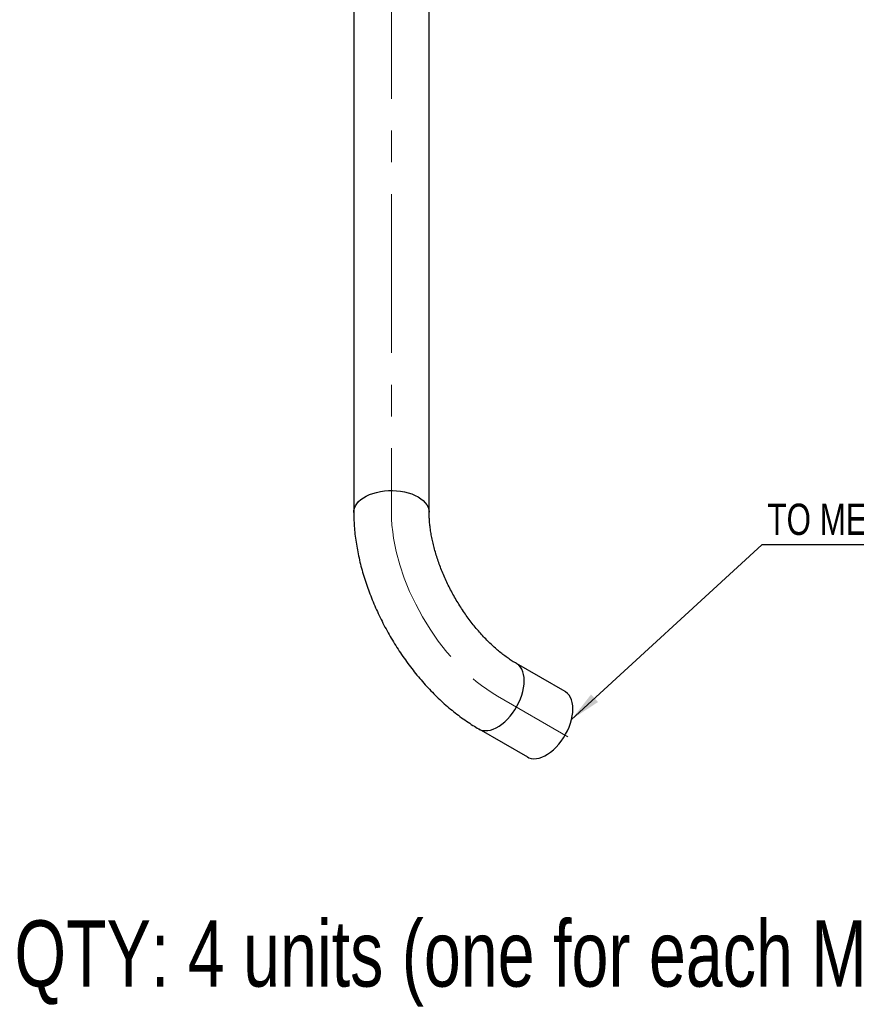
# Model space of a CAD drawing. Header units: millimetres. Extents: x 15 to 592, y 5 to 415.
# Tile 12 of 14: x 427 to 494, y 132 to 211. Entities that reach past the tile are written whole.
import ezdxf

# ---------------------------------------------------------------- set-up
doc = ezdxf.new("R2010")
doc.units = ezdxf.units.MM
doc.linetypes.add('CENTERX2', pattern=[20.32, 12.7, -2.54, 2.54, -2.54])
doc.layers.add('COTAS', color=166, linetype='Continuous')
doc.styles.add('SLDTEXTSTYLE2', font='TXT', dxfattribs={"width": 0.75})
doc.dimstyles.new('SLDDIMSTYLE1', dxfattribs={"dimtxt": 0.18, "dimasz": 2.5, "dimexe": 0, "dimexo": 0.0625, "dimgap": 0, "dimtad": 0, "dimtih": 1, "dimtoh": 1, "dimdec": 0, "dimrnd": 1e-09, "dimzin": 0, "dimdsep": 46, "dimtxsty": 'Standard', "dimsah": 1, "dimcen": 0.09, "dimadec": 0, "dimazin": 0, "dimtfac": 2.5, "dimtdec": 0, "dimtofl": 0, "dimtmove": 0, "dimatfit": 3, "dimfxl": 0, "dimfrac": 2, "dimtolj": 1, "dimtzin": 0, "dimarcsym": 0})

# ---------------------------------------------------------------- blocks, each defined once
blk = doc.blocks.new('SW_NOTE_0_1')
at = {"layer": 'COTAS', "color": 0}
blk.add_line((32.942, 0), (0, 0), dxfattribs=at)
at = {"layer": 'COTAS', "color": 0, "insert": (0.449, 3.281), "char_height": 2.5, "attachment_point": 1, "style": 'SLDTEXTSTYLE2'}
blk.add_mtext('TO MELTER VALVE (T)', dxfattribs=at)

msp = doc.modelspace()

# ---------------------------------------------------------------- linework, layer by layer
at = {"color": 7, "linetype": 'Continuous', "lineweight": 25}
for p, q in [((454.167, 257.983), (454.167, 171.5807)), ((460.197, 171.5807), (460.197, 257.983)), ((471.0638, 157.2498), (467.1747, 159.4949)), ((464.1599, 154.2727), (468.049, 152.0275))]:
    msp.add_line(p, q, dxfattribs=at)
at = {"color": 7, "linetype": 'Continuous', "lineweight": 25, "flags": 128}
for points in [[(454.167, 171.5808), (454.177, 171.722), (454.221, 171.9087), (454.2998, 172.0916), (454.4124, 172.2685), (454.5575, 172.4373), (454.7333, 172.5961), (454.9378, 172.743), (455.1686, 172.8763), (455.4231, 172.9944), (455.6982, 173.0959), (455.9906, 173.1796), (456.2971, 173.2446), (456.6139, 173.2901), (456.9373, 173.3155), (457.2637, 173.3206), (457.589, 173.3053), (457.9097, 173.2698), (458.2217, 173.2145), (458.5216, 173.14), (458.8058, 173.0473), (459.071, 172.9373), (459.314, 172.8115), (459.532, 172.6712), (459.7224, 172.5181), (459.8831, 172.3541), (460.0121, 172.1809), (460.1079, 172.0008), (460.1694, 171.8157), (460.1959, 171.6279), (460.197, 171.5822)], [(464.16, 154.2726), (464.2871, 154.2107), (464.4709, 154.1555), (464.6687, 154.1322), (464.8782, 154.1412), (465.097, 154.1824), (465.3224, 154.2552), (465.5519, 154.3589), (465.7827, 154.4922), (466.0122, 154.6535), (466.2377, 154.8409), (466.4564, 155.0523), (466.6659, 155.2852), (466.8637, 155.5368), (467.0475, 155.8042), (467.2151, 156.0843), (467.3645, 156.3737), (467.4941, 156.6691), (467.6022, 156.9671), (467.6876, 157.264), (467.7494, 157.5565), (467.7867, 157.8411), (467.7992, 158.1145), (467.7867, 158.3735), (467.7494, 158.615), (467.6876, 158.8362), (467.6022, 159.0345), (467.4941, 159.2076), (467.3645, 159.3534), (467.2151, 159.4703), (467.176, 159.4942)], [(468.049, 152.0275), (468.1762, 151.9656), (468.36, 151.9103), (468.5578, 151.8871), (468.7673, 151.8961), (468.986, 151.9373), (469.2115, 152.0101), (469.441, 152.1138), (469.6718, 152.247), (469.9013, 152.4083), (470.1267, 152.5958), (470.3455, 152.8072), (470.555, 153.0401), (470.7528, 153.2917), (470.9366, 153.5591), (471.1042, 153.8391), (471.2536, 154.1286), (471.3831, 154.424), (471.4913, 154.7219), (471.5767, 155.0189), (471.6385, 155.3114), (471.6758, 155.596), (471.6883, 155.8694), (471.6758, 156.1284), (471.6385, 156.3699), (471.5767, 156.5911), (471.4913, 156.7894), (471.3831, 156.9625), (471.2536, 157.1083), (471.1042, 157.2252), (471.0638, 157.2498)]]:
    msp.add_lwpolyline(points, dxfattribs=at)
at = {"color": 7, "linetype": 'Continuous', "lineweight": 25}
for points, knots in [([(454.167, 171.5807), (454.1678, 171.469), (454.17, 171.1529), (454.194, 170.6263), (454.2462, 169.9998), (454.3238, 169.3677), (454.4257, 168.7315), (454.5515, 168.0925), (454.7006, 167.4519), (454.8724, 166.811), (455.0664, 166.1711), (455.2819, 165.5331), (455.5184, 164.8983), (455.7753, 164.2678), (456.052, 163.6427), (456.3478, 163.0241), (456.6622, 162.413), (456.9946, 161.8107), (457.3443, 161.2181), (457.7106, 160.6364), (458.093, 160.0666), (458.4908, 159.5099), (458.9033, 158.9672), (459.33, 158.4397), (459.7701, 157.9284), (460.223, 157.4343), (460.6882, 156.9584), (461.1649, 156.5018), (461.6525, 156.0655), (462.1504, 155.6507), (462.6578, 155.2582), (463.1741, 154.8899), (463.675, 154.5597), (464.006, 154.3638), (464.1599, 154.2727)], [0, 0, 0, 0, 0.017563, 0.0496704, 0.0817512, 0.1138107, 0.1458297, 0.1777956, 0.2097018, 0.241546, 0.2733293, 0.3050554, 0.3367296, 0.3683589, 0.3999509, 0.4315139, 0.4630568, 0.4945885, 0.5261184, 0.5576547, 0.5892048, 0.6207782, 0.6523842, 0.6840323, 0.7157313, 0.7474899, 0.779316, 0.8112165, 0.8431968, 0.8752601, 0.9074067, 0.9396327, 0.9719289, 1, 1, 1, 1]), ([(467.1747, 159.4949), (467.1184, 159.5279), (466.9547, 159.624), (466.6777, 159.8013), (466.343, 160.0347), (466.0035, 160.2922), (465.661, 160.573), (465.3172, 160.8767), (464.9738, 161.2023), (464.6325, 161.5489), (464.295, 161.9154), (463.9629, 162.3006), (463.6375, 162.7031), (463.3205, 163.1216), (463.0132, 163.5545), (462.717, 164.0002), (462.433, 164.457), (462.1625, 164.9232), (461.9065, 165.3968), (461.666, 165.8761), (461.4419, 166.3591), (461.2351, 166.8437), (461.0461, 167.3282), (460.8755, 167.8103), (460.7237, 168.2882), (460.5912, 168.7597), (460.4779, 169.223), (460.3841, 169.6759), (460.3095, 170.1165), (460.2538, 170.543), (460.2169, 170.9531), (460.1994, 171.2983), (460.1977, 171.5021), (460.197, 171.5807)], [0, 0, 0, 0, 0.0168943, 0.049147, 0.0815308, 0.1140737, 0.1467778, 0.1796398, 0.2126523, 0.2458049, 0.2790852, 0.3124794, 0.3459728, 0.3795498, 0.4131947, 0.4468915, 0.480624, 0.514376, 0.5481313, 0.5818687, 0.6155715, 0.6492236, 0.6828089, 0.7163114, 0.7497156, 0.7830062, 0.8161688, 0.8491903, 0.8820588, 0.9147653, 0.9473038, 0.9796729, 1, 1, 1, 1])]:
    msp.add_open_spline(points, degree=3, knots=knots, dxfattribs=at)
at = {"layer": 'COTAS', "linetype": 'CENTERX2', "lineweight": 18}
for p, q in [((457.182, 257.983), (457.182, 171.5807)), ((465.6673, 156.8838), (471.2885, 153.6387))]:
    msp.add_line(p, q, dxfattribs=at)
msp.add_ellipse((465.6673, 166.6823), major_axis=(5.9995, -10.3926), ratio=0.5773815, start_param=3.9270721, end_param=5.4978684, dxfattribs=at)

# ---------------------------------------------------------------- block references
at = {"layer": 'COTAS'}
msp.add_blockref('SW_NOTE_0_1', (486.796, 168.9942), dxfattribs=at)

# ---------------------------------------------------------------- texts
at = {"layer": 'COTAS', "insert": (427.0381, 138.9669), "char_height": 5.291667, "attachment_point": 1, "style": 'SLDTEXTSTYLE2'}
msp.add_mtext('QTY: 4 units (one for each Melter)', dxfattribs=at)

# ---------------------------------------------------------------- leaders
at = {"layer": 'COTAS'}
msp.add_leader([(471.5796, 155.0307), (486.796, 168.9942)], dimstyle='SLDDIMSTYLE1', dxfattribs=at)

doc.saveas('drawing.dxf')
